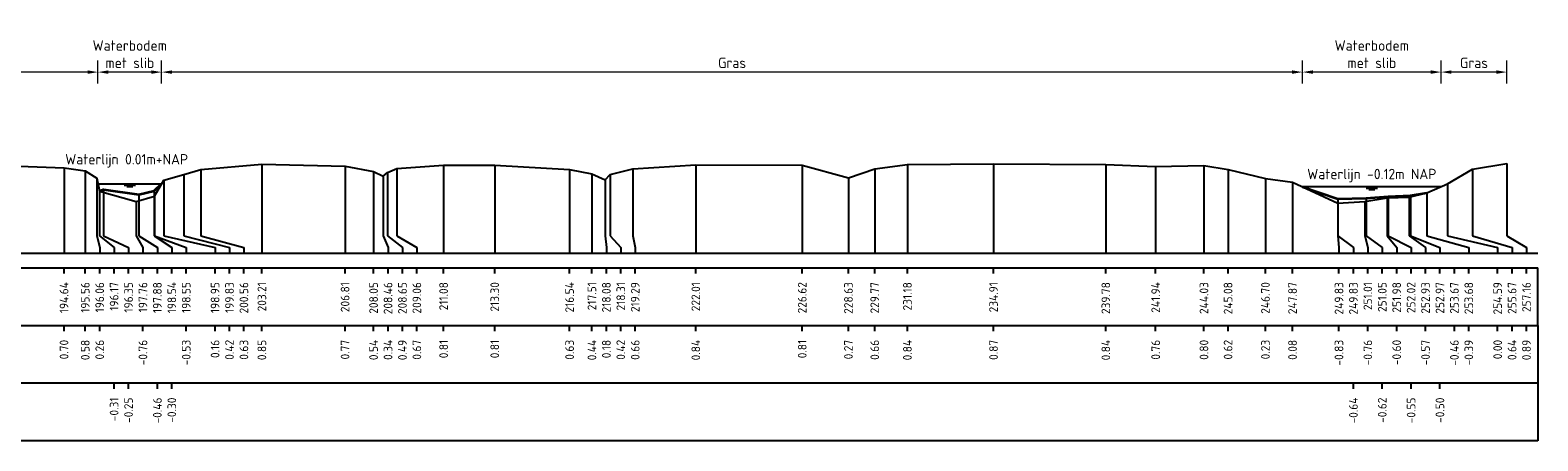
# Model space of a CAD drawing. Header units: metres. Extents: x 132725 to 140175, y 414354 to 417094.
# Tile 23 of 61: x 140043 to 140109, y 416417 to 416435. Entities that reach past the tile are written whole.
import ezdxf
from ezdxf.enums import TextEntityAlignment as Align

# ---------------------------------------------------------------- set-up
doc = ezdxf.new("R2010")
doc.units = ezdxf.units.M
doc.header["$PDMODE"] = 35
doc.header["$PDSIZE"] = 0.075
doc.layers.get('Defpoints').update_dxf_attribs({"true_color": 0x806000})
for name, color, linetype, lineweight in [('B-ME-GW-MAAIVELD-GD', 8, 'GW-MAAIVELD', 25), ('X-ME-AL-PROFIEL_BOVENKANT SLIB-GD', 42, 'Continuous', 35), ('X-XX-AL-DETAIL1-M', 7, 'Continuous', 18), ('X-XX-AL-NAP-T18', 7, 'Continuous', 18)]:
    doc.layers.add(name, color=color, linetype=linetype, lineweight=lineweight)
doc.layers.add('X-ME-AL-PROFIEL_WATERLIJN-GD', color=150, linetype='Continuous')
doc.layers.add('X-ME-AL-PROFIELRASTER-S', color=7, linetype='Continuous')
doc.styles.add('NLCS-ISO-ANNOTATIEF-T18', font='NLCS-ISO.ttf', dxfattribs={"height": 1.8})
doc.styles.add('NLCS-ISO-ANNOTATIVE-T18', font='NLCS-ISO.ttf', dxfattribs={"height": 1.8})
doc.linetypes.add('GW-MAAIVELD', pattern='A,12,[40,NLCS.SHX,S=1,R=0,X=0,Y=-0.5],12', length=24)
doc.dimstyles.new('NLCS-ANNOTATIEF-T18-PIJL_L2_H0', dxfattribs={"dimtxt": 2.5, "dimasz": 1.8, "dimexe": 2, "dimexo": 2, "dimgap": 0.7, "dimtad": 1, "dimzin": 0, "dimdsep": 46, "dimtxsty": 'NLCS-ISO-ANNOTATIEF-T18', "dimcen": 0, "dimdle": 2, "dimclrd": 256, "dimclre": 256, "dimclrt": 10, "dimaunit": 2, "dimadec": 0, "dimazin": 0, "dimtfac": 1, "dimtdec": 3, "dimtofl": 0, "dimtmove": 0, "dimatfit": 3, "dimfxl": 2, "dimfxlon": 1, "dimtfillclr": 256, "dimtolj": 1, "dimtzin": 0, "dimlwd": -1, "dimlwe": -1, "dimarcsym": 0})

# ---------------------------------------------------------------- blocks, each defined once
blk = doc.blocks.new('SAL-PROFIELRASTER_BALK_EIND1-SOD')
at = {"color": 0, "linetype": 'ByBlock', "lineweight": -2}
blk.add_line((1, -12.5), (1, -2.5), dxfattribs=at)
at = {"color": 0, "linetype": 'ByBlock', "lineweight": -2, "flags": 128}
for points in [[(0, 0), (1, 0)], [(0, -2.5), (1, -2.5)], [(0, -12.5), (1, -12.5)]]:
    blk.add_lwpolyline(points, dxfattribs=at)
blk = doc.blocks.new('SAL-PROFIELRASTER_BALK_EIND2-SOD')
at = {"color": 0, "linetype": 'ByBlock', "lineweight": -2}
for p, q in [((1, -2.5), (1, -12.5)), ((1, -12.5), (0, -12.5))]:
    blk.add_line(p, q, dxfattribs=at)
blk = doc.blocks.new('SAL-PROFIELRASTER_BALK_DATA-SOD')
at = {"color": 0, "linetype": 'ByBlock', "lineweight": -2}
blk.add_lwpolyline([(0, -3.5), (0, -2.5)], dxfattribs=at)
at = {"color": 0, "linetype": 'ByBlock', "lineweight": -2, "style": 'NLCS-ISO-ANNOTATIVE-T18'}
blk.add_attdef('GETAL', text='', height=1.5, rotation=90, dxfattribs=at).set_placement((0.75, -5), align=Align.RIGHT)
blk = doc.blocks.new('SAL-PROFIELRASTER_AANHAAL-SOD')
at = {"color": 9, "linetype": 'ByBlock', "lineweight": -2, "flags": 128}
blk.add_lwpolyline([(0, 1), (0, 0)], dxfattribs=at)
blk = doc.blocks.new('SAL-PROFIELRASTER_AANHAAL_STAGGER-SOD')
at = {"color": 9, "linetype": 'ByBlock', "lineweight": -2, "flags": 128}
for points in [[(0, 0), (0, -0.25)], [(0, -0.25), (1, -0.75)], [(1, -0.75), (1, -1)]]:
    blk.add_lwpolyline(points, dxfattribs=at)
blk = doc.blocks.new('*D301')
at = {"layer": 'Defpoints', "color": 0, "transparency": 16777216}
for p in [(140004.398, 416432.992), (140004.398, 416428.156), (140046.236, 416428.156)]:
    blk.add_point(p, dxfattribs=at)
at = {"layer": 'X-XX-AL-DETAIL1-M', "transparency": 16777216}
for p, q in [((140004.398, 416432.492), (140004.398, 416433.492)), ((140046.236, 416432.492), (140046.236, 416433.492)), ((140045.786, 416432.992), (140004.848, 416432.992))]:
    blk.add_line(p, q, dxfattribs=at)
for points in [[(140004.848, 416433.067), (140004.848, 416432.917), (140004.398, 416432.992)], [(140045.786, 416433.067), (140045.786, 416432.917), (140046.236, 416432.992)]]:
    blk.add_solid(points, dxfattribs=at)
at = {"layer": 'X-XX-AL-DETAIL1-M', "color": 10, "transparency": 16777216, "insert": (140010.548, 416433.392), "char_height": 0.45, "attachment_point": 5, "style": 'NLCS-ISO-ANNOTATIEF-T18'}
blk.add_mtext('\\A1;Gras', dxfattribs=at)
blk = doc.blocks.new('*D302')
at = {"layer": 'Defpoints', "color": 0, "transparency": 16777216}
for p in [(140046.236, 416432.992), (140046.236, 416428.156), (140048.994, 416428.156)]:
    blk.add_point(p, dxfattribs=at)
at = {"layer": 'X-XX-AL-DETAIL1-M', "transparency": 16777216}
for p, q in [((140046.236, 416432.492), (140046.236, 416433.492)), ((140048.994, 416432.492), (140048.994, 416433.492)), ((140048.544, 416432.992), (140046.686, 416432.992))]:
    blk.add_line(p, q, dxfattribs=at)
for points in [[(140046.686, 416433.067), (140046.686, 416432.917), (140046.236, 416432.992)], [(140048.544, 416433.067), (140048.544, 416432.917), (140048.994, 416432.992)]]:
    blk.add_solid(points, dxfattribs=at)
at = {"layer": 'X-XX-AL-DETAIL1-M', "color": 10, "transparency": 16777216, "insert": (140047.615, 416433.767), "char_height": 0.45, "attachment_point": 5, "style": 'NLCS-ISO-ANNOTATIEF-T18'}
blk.add_mtext('\\A1;Waterbodem\\Pmet slib', dxfattribs=at)
blk = doc.blocks.new('*D310')
at = {"layer": 'Defpoints', "color": 0, "transparency": 16777216}
for p in [(140048.994, 416432.992), (140048.994, 416428.156), (140098.432, 416428.024)]:
    blk.add_point(p, dxfattribs=at)
at = {"layer": 'X-XX-AL-DETAIL1-M', "transparency": 16777216}
for p, q in [((140048.994, 416432.492), (140048.994, 416433.492)), ((140098.432, 416432.492), (140098.432, 416433.492)), ((140097.982, 416432.992), (140049.444, 416432.992))]:
    blk.add_line(p, q, dxfattribs=at)
for points in [[(140049.444, 416433.067), (140049.444, 416432.917), (140048.994, 416432.992)], [(140097.982, 416433.067), (140097.982, 416432.917), (140098.432, 416432.992)]]:
    blk.add_solid(points, dxfattribs=at)
at = {"layer": 'X-XX-AL-DETAIL1-M', "color": 10, "transparency": 16777216, "insert": (140073.713, 416433.392), "char_height": 0.45, "attachment_point": 5, "style": 'NLCS-ISO-ANNOTATIEF-T18'}
blk.add_mtext('\\A1;Gras', dxfattribs=at)
blk = doc.blocks.new('*D311')
at = {"layer": 'Defpoints', "color": 0, "transparency": 16777216}
for p in [(140098.432, 416432.992), (140098.432, 416428.024), (140104.435, 416428.024)]:
    blk.add_point(p, dxfattribs=at)
at = {"layer": 'X-XX-AL-DETAIL1-M', "transparency": 16777216}
for p, q in [((140098.432, 416432.492), (140098.432, 416433.492)), ((140104.435, 416432.492), (140104.435, 416433.492)), ((140103.985, 416432.992), (140098.882, 416432.992))]:
    blk.add_line(p, q, dxfattribs=at)
for points in [[(140098.882, 416433.067), (140098.882, 416432.917), (140098.432, 416432.992)], [(140103.985, 416433.067), (140103.985, 416432.917), (140104.435, 416432.992)]]:
    blk.add_solid(points, dxfattribs=at)
at = {"layer": 'X-XX-AL-DETAIL1-M', "color": 10, "transparency": 16777216, "insert": (140101.434, 416433.767), "char_height": 0.45, "attachment_point": 5, "style": 'NLCS-ISO-ANNOTATIEF-T18'}
blk.add_mtext('\\A1;Waterbodem\\Pmet slib', dxfattribs=at)
blk = doc.blocks.new('*D306')
at = {"layer": 'Defpoints', "color": 0, "transparency": 16777216}
for p in [(140104.435, 416432.992), (140104.435, 416428.024), (140107.285, 416426.146)]:
    blk.add_point(p, dxfattribs=at)
at = {"layer": 'X-XX-AL-DETAIL1-M', "transparency": 16777216}
for p, q in [((140104.435, 416432.492), (140104.435, 416433.492)), ((140107.285, 416432.492), (140107.285, 416433.492)), ((140106.835, 416432.992), (140104.885, 416432.992))]:
    blk.add_line(p, q, dxfattribs=at)
for points in [[(140104.885, 416433.067), (140104.885, 416432.917), (140104.435, 416432.992)], [(140106.835, 416433.067), (140106.835, 416432.917), (140107.285, 416432.992)]]:
    blk.add_solid(points, dxfattribs=at)
at = {"layer": 'X-XX-AL-DETAIL1-M', "color": 10, "transparency": 16777216, "insert": (140105.86, 416433.392), "char_height": 0.45, "attachment_point": 5, "style": 'NLCS-ISO-ANNOTATIEF-T18'}
blk.add_mtext('\\A1;Gras', dxfattribs=at)

msp = doc.modelspace()

# ---------------------------------------------------------------- linework, layer by layer
at = {"layer": 'B-ME-GW-MAAIVELD-GD', "ltscale": 0.1, "flags": 128}
msp.add_lwpolyline([(139850.128, 416428.796), (139851.731, 416428.628), (139852.548, 416428.348), (139853.051, 416428.449), (139855.452, 416428.808), (139858.437, 416428.89), (139862.15, 416428.866), (139863.762, 416428.791), (139865.361, 416428.407), (139865.587, 416427.878), (139866.101, 416427.569), (139866.647, 416427.427), (139867.052, 416427.736), (139867.276, 416428.27), (139868.144, 416428.649), (139870.106, 416428.84), (139873.178, 416428.862), (139875.708, 416428.836), (139879.952, 416428.748), (139882.163, 416428.704), (139883.497, 416428.534), (139884.444, 416428.364), (139884.878, 416428.514), (139886.284, 416428.679), (139889.19, 416428.754), (139892.714, 416428.754), (139895.629, 416428.795), (139900.45, 416428.695), (139902.233, 416428.557), (139902.957, 416428.269), (139903.246, 416428.429), (139904.101, 416428.605), (139907.004, 416428.796), (139910.555, 416428.847), (139916.221, 416428.81), (139917.58, 416428.627), (139918.675, 416428.376), (139918.962, 416427.902), (139919.508, 416427.715), (139919.811, 416427.566), (139920.163, 416427.726), (139920.435, 416428.121), (139920.587, 416428.374), (139922.652, 416428.713), (139927.58, 416428.826), (139930.898, 416428.77), (139932.304, 416428.68), (139933.266, 416428.423), (139933.964, 416428.615), (139936.001, 416428.778), (139941.467, 416428.782), (139944.978, 416428.68), (139945.867, 416428.424), (139946.277, 416428.573), (139949.173, 416428.747), (139954.277, 416428.837), (139956.212, 416428.767), (139957.437, 416428.587), (139958.327, 416428.334), (139958.531, 416428.538), (139961.449, 416428.816), (139966.726, 416428.822), (139970.537, 416428.591), (139971.416, 416428.374), (139971.905, 416427.541), (139972.175, 416427.511), (139972.798, 416427.488), (139973.263, 416427.464), (139973.582, 416427.754), (139973.864, 416428.161), (139974.175, 416428.354), (139975.007, 416428.653), (139978.36, 416428.857), (139982.199, 416428.874), (139986.749, 416428.896), (139990.23, 416428.924), (139996.389, 416428.924), (140000.627, 416428.788), (140001.672, 416428.556), (140001.861, 416428.262), (140002.043, 416427.878), (140002.186, 416427.737), (140003.235, 416427.437), (140003.446, 416427.352), (140003.816, 416427.674), (140004.123, 416428.048), (140004.667, 416428.262), (140005.133, 416428.427), (140006.348, 416428.616), (140008.88, 416428.827), (140012.052, 416428.873), (140016.328, 416428.931), (140020.144, 416428.855), (140022.589, 416428.837), (140024.242, 416428.518), (140024.839, 416428.356), (140025.29, 416428.594), (140026.51, 416428.838), (140028.79, 416428.897), (140031.339, 416428.965), (140034.434, 416428.976), (140040.851, 416428.985), (140044.764, 416428.841), (140045.684, 416428.722), (140046.188, 416428.403), (140046.298, 416427.841), (140047.883, 416427.383), (140048.681, 416427.617), (140049.082, 416428.308), (140049.954, 416428.563), (140050.688, 416428.773), (140053.338, 416429), (140056.942, 416428.913), (140058.178, 416428.689), (140058.586, 416428.485), (140058.774, 416428.638), (140059.187, 416428.818), (140061.212, 416428.957), (140063.427, 416428.958), (140066.672, 416428.78), (140067.64, 416428.584), (140068.206, 416428.329), (140068.436, 416428.561), (140069.417, 416428.802), (140072.141, 416428.982), (140076.752, 416428.96), (140078.754, 416428.411), (140079.894, 416428.803), (140081.31, 416428.984), (140085.042, 416429.014), (140089.908, 416428.985), (140092.067, 416428.907), (140094.16, 416428.943), (140095.204, 416428.769), (140096.824, 416428.38), (140097.999, 416428.226), (140099.96, 416427.312), (140101.133, 416427.391), (140102.104, 416427.551), (140103.053, 416427.581), (140103.813, 416427.757), (140104.717, 416428.145), (140105.796, 416428.789), (140107.285, 416429.037)], dxfattribs=at)
at = {"layer": 'X-ME-AL-PROFIEL_BOVENKANT SLIB-GD'}
for points in [[(140046.298, 416427.841), (140046.476, 416427.9), (140048.01, 416427.685), (140048.671, 416427.845), (140048.994, 416428.156)], [(140098.432, 416428.024), (140099.959, 416427.505), (140101.182, 416427.525), (140102.145, 416427.6), (140103.103, 416427.645), (140103.813, 416427.757)]]:
    msp.add_lwpolyline(points, dxfattribs=at)
at = {"layer": 'X-ME-AL-PROFIEL_WATERLIJN-GD'}
for points in [[(140046.236, 416428.156), (140048.994, 416428.156)], [(140047.365, 416428.095), (140047.865, 416428.095)], [(140047.49, 416428.035), (140047.74, 416428.035)], [(140104.435, 416428.024), (140098.432, 416428.024)], [(140101.184, 416427.963), (140101.684, 416427.963)], [(140101.309, 416427.903), (140101.559, 416427.903)]]:
    msp.add_lwpolyline(points, dxfattribs=at)

# ---------------------------------------------------------------- block references
at = {"layer": 'X-ME-AL-PROFIELRASTER-S'}
for p, yscale in [((140044.764, 416425.146), 3.695), ((140045.684, 416425.146), 3.576), ((140049.954, 416426.146), 2.417), ((140050.688, 416426.146), 2.627), ((140053.338, 416425.146), 3.854), ((140056.942, 416425.146), 3.767), ((140058.178, 416425.146), 3.543), ((140058.586, 416426.146), 2.339), ((140058.774, 416426.146), 2.492), ((140059.187, 416426.146), 2.672), ((140061.212, 416425.146), 3.811), ((140063.427, 416425.146), 3.812), ((140066.672, 416425.146), 3.634), ((140067.64, 416425.146), 3.438), ((140068.436, 416426.146), 2.415), ((140069.417, 416426.146), 2.656), ((140072.141, 416425.146), 3.836), ((140076.752, 416425.146), 3.814), ((140079.894, 416425.146), 3.657), ((140081.31, 416425.146), 3.838), ((140085.042, 416425.146), 3.868), ((140089.908, 416425.146), 3.839), ((140092.067, 416425.146), 3.761), ((140094.16, 416425.146), 3.797), ((140095.204, 416425.146), 3.623), ((140105.796, 416426.146), 2.643), ((140107.285, 416426.146), 2.891), ((140046.188, 416426.146), 2.257), ((140046.298, 416426.146), 1.695), ((140046.476, 416426.146), 1.754), ((140048.671, 416426.146), 1.699), ((140049.082, 416426.146), 2.162), ((140068.206, 416426.146), 2.183), ((140078.754, 416425.146), 3.265), ((140096.824, 416425.146), 3.234), ((140097.999, 416425.146), 3.08), ((140104.717, 416426.146), 1.999), ((140047.883, 416426.146), 1.237), ((140048.01, 416426.146), 1.539), ((140048.681, 416426.146), 1.471), ((140099.959, 416426.146), 1.359), ((140099.96, 416426.146), 1.166), ((140101.133, 416426.146), 1.245), ((140101.182, 416426.146), 1.379), ((140102.104, 416426.146), 1.405), ((140102.145, 416426.146), 1.454), ((140103.053, 416426.146), 1.435), ((140103.103, 416426.146), 1.499), ((140103.813, 416426.146), 1.611)]:
    msp.add_blockref('SAL-PROFIELRASTER_AANHAAL-SOD', p, dxfattribs=dict(at, yscale=yscale))
for p, xscale, zscale in [((140046.188, 416426.146), 0.1215628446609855, 0.1215628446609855), ((140046.298, 416426.146), 0.6357696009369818, 0.6357696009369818), ((140046.476, 416426.146), 1.083395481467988, 1.083395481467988), ((140047.883, 416426.146), 0.3011310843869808, 0.3011310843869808), ((140048.01, 416426.146), 0.7988564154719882, 0.7988564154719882), ((140048.671, 416426.146), 0.7627554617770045, 0.7627554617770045), ((140048.681, 416426.146), 1.377840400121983, 1.377840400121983), ((140049.082, 416426.146), 2.227292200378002, 2.227292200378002), ((140049.954, 416426.146), 1.979880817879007, 1.979880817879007), ((140050.688, 416426.146), 1.87070505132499, 1.87070505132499), ((140058.586, 416426.146), 0.2175451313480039, 0.2175451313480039), ((140058.774, 416426.146), 0.6543797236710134, 0.6543797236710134), ((140059.187, 416426.146), 0.8656707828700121, 0.8656707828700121), ((140068.206, 416426.146), 0.05903838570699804, 0.05903838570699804), ((140068.436, 416426.146), 0.4538700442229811, 0.4538700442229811), ((140069.417, 416426.146), 0.09751385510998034, 0.09751385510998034), ((140099.959, 416426.146), 0.676881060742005, 0.676881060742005), ((140099.96, 416426.146), 0.05118520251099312, 0.05118520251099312), ((140101.133, 416426.146), 0.1278901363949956, 0.1278901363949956), ((140101.182, 416426.146), 0.7042052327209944, 0.7042052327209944), ((140102.104, 416426.146), 0.407041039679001, 0.407041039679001), ((140102.145, 416426.146), 0.9907557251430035, 0.9907557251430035), ((140103.053, 416426.146), 0.7081355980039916, 0.7081355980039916), ((140103.103, 416426.146), 1.283629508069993, 1.283629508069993), ((140103.813, 416426.146), 1.823333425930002, 1.823333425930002), ((140104.717, 416426.146), 2.169080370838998, 2.169080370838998), ((140105.796, 416426.146), 1.71529380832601, 1.71529380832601), ((140107.285, 416426.146), 0.851031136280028, 0.851031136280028)]:
    msp.add_blockref('SAL-PROFIELRASTER_AANHAAL_STAGGER-SOD', p, dxfattribs=dict(at, xscale=xscale, zscale=zscale))
at = {"layer": 'X-ME-AL-PROFIELRASTER-S', "xscale": 258.5, "yscale": 0.25, "zscale": 257.7822511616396}
for name, p in [('SAL-PROFIELRASTER_BALK_EIND1-SOD', (139850.128, 416425.146)), ('SAL-PROFIELRASTER_BALK_EIND2-SOD', (139850.128, 416422.646)), ('SAL-PROFIELRASTER_BALK_EIND2-SOD', (139850.128, 416420.146))]:
    msp.add_blockref(name, p, dxfattribs=at)
at = {"layer": 'X-ME-AL-PROFIELRASTER-S', "xscale": 0.25, "yscale": 0.25, "zscale": 0.25}
for p, values in [((140044.764, 416425.146), {'GETAL': '194.64'}), ((140045.684, 416425.146), {'GETAL': '195.56'}), ((140046.309, 416425.146), {'GETAL': '196.06'}), ((140046.934, 416425.146), {'GETAL': '196.17'}), ((140047.559, 416425.146), {'GETAL': '196.35'}), ((140048.184, 416425.146), {'GETAL': '197.76'}), ((140048.809, 416425.146), {'GETAL': '197.88'}), ((140049.434, 416425.146), {'GETAL': '198.54'}), ((140050.059, 416425.146), {'GETAL': '198.55'}), ((140051.309, 416425.146), {'GETAL': '198.95'}), ((140051.934, 416425.146), {'GETAL': '199.83'}), ((140052.559, 416425.146), {'GETAL': '200.56'}), ((140053.338, 416425.146), {'GETAL': '203.21'}), ((140056.942, 416425.146), {'GETAL': '206.81'}), ((140058.178, 416425.146), {'GETAL': '208.05'}), ((140058.803, 416425.146), {'GETAL': '208.46'}), ((140059.428, 416425.146), {'GETAL': '208.65'}), ((140060.053, 416425.146), {'GETAL': '209.06'}), ((140061.212, 416425.146), {'GETAL': '211.08'}), ((140063.427, 416425.146), {'GETAL': '213.30'}), ((140066.672, 416425.146), {'GETAL': '216.54'}), ((140067.64, 416425.146), {'GETAL': '217.51'}), ((140068.265, 416425.146), {'GETAL': '218.08'}), ((140068.89, 416425.146), {'GETAL': '218.31'}), ((140069.515, 416425.146), {'GETAL': '219.29'}), ((140072.141, 416425.146), {'GETAL': '222.01'}), ((140076.752, 416425.146), {'GETAL': '226.62'}), ((140078.754, 416425.146), {'GETAL': '228.63'}), ((140079.894, 416425.146), {'GETAL': '229.77'}), ((140081.31, 416425.146), {'GETAL': '231.18'}), ((140085.042, 416425.146), {'GETAL': '234.91'}), ((140089.908, 416425.146), {'GETAL': '239.78'}), ((140092.067, 416425.146), {'GETAL': '241.94'}), ((140094.16, 416425.146), {'GETAL': '244.03'}), ((140095.204, 416425.146), {'GETAL': '245.08'}), ((140096.824, 416425.146), {'GETAL': '246.70'}), ((140097.999, 416425.146), {'GETAL': '247.87'}), ((140100.011, 416425.146), {'GETAL': '249.83'}), ((140100.636, 416425.146), {'GETAL': '249.83'}), ((140101.261, 416425.146), {'GETAL': '251.01'}), ((140101.886, 416425.146), {'GETAL': '251.05'}), ((140102.511, 416425.146), {'GETAL': '251.98'}), ((140103.136, 416425.146), {'GETAL': '252.02'}), ((140103.761, 416425.146), {'GETAL': '252.93'}), ((140104.386, 416425.146), {'GETAL': '252.97'}), ((140105.011, 416425.146), {'GETAL': '253.67'}), ((140105.636, 416425.146), {'GETAL': '253.68'}), ((140106.886, 416425.146), {'GETAL': '254.59'}), ((140107.511, 416425.146), {'GETAL': '255.67'}), ((140108.136, 416425.146), {'GETAL': '257.16'}), ((140044.764, 416422.646), {'GETAL': '0.70'}), ((140045.684, 416422.646), {'GETAL': '0.58'}), ((140046.309, 416422.646), {'GETAL': '0.26'}), ((140048.184, 416422.646), {'GETAL': '-0.76'}), ((140050.059, 416422.646), {'GETAL': '-0.53'}), ((140051.309, 416422.646), {'GETAL': '0.16'}), ((140051.934, 416422.646), {'GETAL': '0.42'}), ((140052.559, 416422.646), {'GETAL': '0.63'}), ((140053.338, 416422.646), {'GETAL': '0.85'}), ((140056.942, 416422.646), {'GETAL': '0.77'}), ((140058.178, 416422.646), {'GETAL': '0.54'}), ((140058.803, 416422.646), {'GETAL': '0.34'}), ((140059.428, 416422.646), {'GETAL': '0.49'}), ((140060.053, 416422.646), {'GETAL': '0.67'}), ((140061.212, 416422.646), {'GETAL': '0.81'}), ((140063.427, 416422.646), {'GETAL': '0.81'}), ((140066.672, 416422.646), {'GETAL': '0.63'}), ((140067.64, 416422.646), {'GETAL': '0.44'}), ((140068.265, 416422.646), {'GETAL': '0.18'}), ((140068.89, 416422.646), {'GETAL': '0.42'}), ((140069.515, 416422.646), {'GETAL': '0.66'}), ((140072.141, 416422.646), {'GETAL': '0.84'}), ((140076.752, 416422.646), {'GETAL': '0.81'}), ((140078.754, 416422.646), {'GETAL': '0.27'}), ((140079.894, 416422.646), {'GETAL': '0.66'}), ((140081.31, 416422.646), {'GETAL': '0.84'}), ((140085.042, 416422.646), {'GETAL': '0.87'}), ((140089.908, 416422.646), {'GETAL': '0.84'}), ((140092.067, 416422.646), {'GETAL': '0.76'}), ((140094.16, 416422.646), {'GETAL': '0.80'}), ((140095.204, 416422.646), {'GETAL': '0.62'}), ((140096.824, 416422.646), {'GETAL': '0.23'}), ((140097.999, 416422.646), {'GETAL': '0.08'}), ((140100.011, 416422.646), {'GETAL': '-0.83'}), ((140101.261, 416422.646), {'GETAL': '-0.76'}), ((140102.511, 416422.646), {'GETAL': '-0.60'}), ((140103.761, 416422.646), {'GETAL': '-0.57'}), ((140105.011, 416422.646), {'GETAL': '-0.46'}), ((140105.636, 416422.646), {'GETAL': '-0.39'}), ((140106.886, 416422.646), {'GETAL': '0.00'}), ((140107.511, 416422.646), {'GETAL': '0.64'}), ((140108.136, 416422.646), {'GETAL': '0.89'}), ((140046.934, 416420.146), {'GETAL': '-0.31'}), ((140047.559, 416420.146), {'GETAL': '-0.25'}), ((140048.809, 416420.146), {'GETAL': '-0.46'}), ((140049.434, 416420.146), {'GETAL': '-0.30'}), ((140100.636, 416420.146), {'GETAL': '-0.64'}), ((140101.886, 416420.146), {'GETAL': '-0.62'}), ((140103.136, 416420.146), {'GETAL': '-0.55'}), ((140104.386, 416420.146), {'GETAL': '-0.50'})]:
    msp.add_blockref('SAL-PROFIELRASTER_BALK_DATA-SOD', p, dxfattribs=at).add_auto_attribs(values)

# ---------------------------------------------------------------- texts
at = {"layer": 'X-XX-AL-NAP-T18', "color": 10, "char_height": 0.45, "width": 15.43377, "attachment_point": 7, "style": 'NLCS-ISO-ANNOTATIEF-T18'}
for s, insert in [('Waterlijn 0.01m+NAP', (140044.815, 416428.855)), ('Waterlijn -0.12m NAP', (140098.634, 416428.217))]:
    msp.add_mtext(s, dxfattribs=dict(at, insert=insert))

# ---------------------------------------------------------------- dimensions: what is measured, and where the dimension line sits
at = {"layer": 'X-XX-AL-DETAIL1-M'}
for base, p1, p2, text, picture, middle in [((140046.236, 416432.992), (140048.994, 416428.156), (140046.236, 416428.156), 'Waterbodem\\Pmet slib', '*D302', (140047.615, 416432.992)), ((140098.432, 416432.992), (140104.435, 416428.024), (140098.432, 416428.024), 'Waterbodem\\Pmet slib', '*D311', (140101.434, 416432.992)), ((140004.398, 416432.992), (140046.236, 416428.156), (140004.398, 416428.156), 'Gras', '*D301', (140010.548, 416432.992)), ((140048.994, 416432.992), (140098.432, 416428.024), (140048.994, 416428.156), 'Gras', '*D310', (140073.713, 416432.992)), ((140104.435, 416432.992), (140107.285, 416426.146), (140104.435, 416428.024), 'Gras', '*D306', (140105.86, 416432.992))]:
    dim = msp.add_linear_dim(base=base, p1=p1, p2=p2, text=text, dimstyle='NLCS-ANNOTATIEF-T18-PIJL_L2_H0', dxfattribs=at)
    dim.commit()
    dim.dimension.update_dxf_attribs({"geometry": picture, "text_midpoint": middle, "dimtype": 160})

doc.saveas('drawing.dxf')
